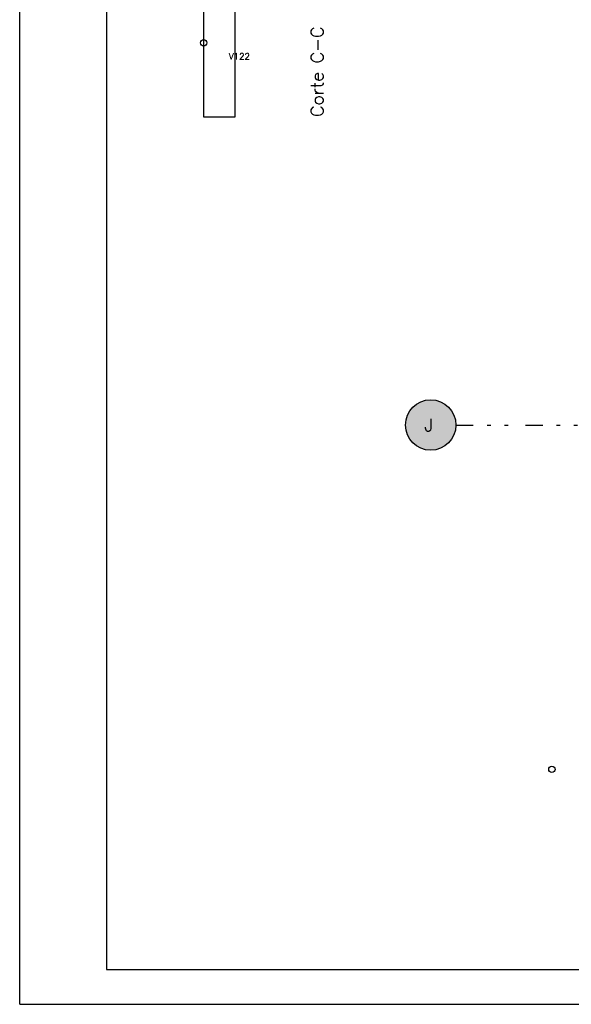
# Model space of a CAD drawing. Extents: x 0 to 119, y 0 to 84.
# Tile 1 of 14: x 0 to 16, y 0 to 28. Entities that reach past the tile are written whole.
import ezdxf

# ---------------------------------------------------------------- set-up
doc = ezdxf.new("R2010")
doc.units = 0
doc.header["$MEASUREMENT"] = 0
doc.linetypes.add('ESTILO_TQS_0004', pattern=[2, 0.5, -0.4, 0.1, -0.4, 0.1, -0.5])
for name, color, linetype in [('1', 1, 'CONTINUOUS'), ('2', 2, 'CONTINUOUS'), ('3', 3, 'CONTINUOUS'), ('6', 6, 'CONTINUOUS'), ('8', 8, 'CONTINUOUS'), ('9', 9, 'CONTINUOUS')]:
    doc.layers.add(name, color=color, linetype=linetype)
doc.styles.get("Standard").update_dxf_attribs({"font": 'ROMANS.SHX'})

msp = doc.modelspace()

# ---------------------------------------------------------------- linework, layer by layer
at = {"layer": '1', "linetype": 'Continuous'}
for q in [(0, 84.1), (118.9, 0)]:
    msp.add_line((0, 0), q, dxfattribs=at)
at = {"layer": '1', "linetype": 'ESTILO_TQS_0004'}
msp.add_line((12.569, 16.691), (78.533, 16.691), dxfattribs=at)
at = {"layer": '1', "linetype": 'Continuous'}
for centre in [(5.298, 27.702), (15.333, 6.768)]:
    msp.add_circle(centre, 0.0909, dxfattribs=at)
at = {"layer": '2', "linetype": 'Continuous'}
msp.add_circle((11.842, 16.691), 0.727, dxfattribs=at)
at = {"layer": '6', "linetype": 'Continuous'}
for p, q in [((5.298, 28.873), (5.298, 25.571)), ((6.207, 25.571), (6.207, 28.873)), ((5.298, 25.571), (5.957, 25.571)), ((5.957, 25.571), (6.207, 25.571))]:
    msp.add_line(p, q, dxfattribs=at)
at = {"layer": '8', "linetype": 'Continuous'}
for p, q in [((2.5, 83.1), (2.5, 1)), ((2.5, 1), (117.9, 1))]:
    msp.add_line(p, q, dxfattribs=at)
at = {"layer": '9', "linetype": 'Continuous'}
for points in [[(12.569, 16.691), (11.507, 17.337), (11.422, 17.285)], [(12.569, 16.691), (11.598, 17.377), (11.507, 17.337)], [(12.569, 16.691), (11.694, 17.403), (11.598, 17.377)], [(12.569, 16.691), (11.792, 17.417), (11.694, 17.403)], [(12.569, 16.691), (11.892, 17.417), (11.792, 17.417)], [(12.569, 16.691), (11.99, 17.403), (11.892, 17.417)], [(12.569, 16.691), (12.085, 17.377), (11.99, 17.403)], [(12.569, 16.691), (12.176, 17.337), (12.085, 17.377)], [(12.569, 16.691), (12.261, 17.285), (12.176, 17.337)], [(12.569, 16.691), (11.22, 17.069), (11.175, 16.981)], [(12.569, 16.691), (11.278, 17.15), (11.22, 17.069)], [(12.569, 16.691), (11.345, 17.223), (11.278, 17.15)], [(12.569, 16.691), (11.422, 17.285), (11.345, 17.223)], [(12.569, 16.691), (12.338, 17.223), (12.261, 17.285)], [(12.569, 16.691), (12.406, 17.15), (12.338, 17.223)], [(12.569, 16.691), (12.463, 17.069), (12.406, 17.15)], [(12.569, 16.691), (12.509, 16.981), (12.463, 17.069)], [(12.569, 16.691), (11.121, 16.79), (11.115, 16.691)], [(12.569, 16.691), (11.142, 16.888), (11.121, 16.79)], [(12.569, 16.691), (11.175, 16.981), (11.142, 16.888)], [(12.569, 16.691), (12.542, 16.888), (12.509, 16.981)], [(12.569, 16.691), (12.562, 16.79), (12.542, 16.888)], [(12.569, 16.691), (11.115, 16.691), (11.121, 16.592)], [(12.569, 16.691), (11.121, 16.592), (11.142, 16.495)], [(12.569, 16.691), (11.142, 16.495), (11.175, 16.402)], [(12.569, 16.691), (11.175, 16.402), (11.22, 16.313)], [(12.569, 16.691), (11.22, 16.313), (11.278, 16.232)], [(12.569, 16.691), (11.278, 16.232), (11.345, 16.16)], [(12.569, 16.691), (11.345, 16.16), (11.422, 16.097)], [(12.569, 16.691), (11.422, 16.097), (11.507, 16.046)], [(12.569, 16.691), (11.507, 16.046), (11.598, 16.006)], [(12.569, 16.691), (11.598, 16.006), (11.694, 15.979)], [(12.569, 16.691), (11.694, 15.979), (11.792, 15.966)], [(12.569, 16.691), (11.792, 15.966), (11.892, 15.966)], [(12.569, 16.691), (11.892, 15.966), (11.99, 15.979)], [(12.569, 16.691), (11.99, 15.979), (12.085, 16.006)], [(12.569, 16.691), (12.085, 16.006), (12.176, 16.046)], [(12.569, 16.691), (12.176, 16.046), (12.261, 16.097)], [(12.569, 16.691), (12.261, 16.097), (12.338, 16.16)], [(12.569, 16.691), (12.338, 16.16), (12.406, 16.232)], [(12.569, 16.691), (12.406, 16.232), (12.463, 16.313)], [(12.569, 16.691), (12.463, 16.313), (12.509, 16.402)], [(12.569, 16.691), (12.509, 16.402), (12.542, 16.495)], [(12.569, 16.691), (12.542, 16.495), (12.562, 16.592)], [(12.569, 16.691), (12.562, 16.592), (12.569, 16.691)]]:
    msp.add_solid(points, dxfattribs=at)

# ---------------------------------------------------------------- texts
at = {"layer": '1', "linetype": 'Continuous'}
msp.add_text('V122', height=0.1818, dxfattribs=at).set_placement((6.025, 27.222))
at = {"layer": '3', "linetype": 'Continuous'}
msp.add_text('Corte C-C', height=0.3636, rotation=90, dxfattribs=at).set_placement((8.752, 25.571))
at = {"layer": '6', "linetype": 'Continuous'}
msp.add_text('J', height=0.364, dxfattribs=at).set_placement((11.66, 16.509))

doc.saveas('drawing.dxf')
